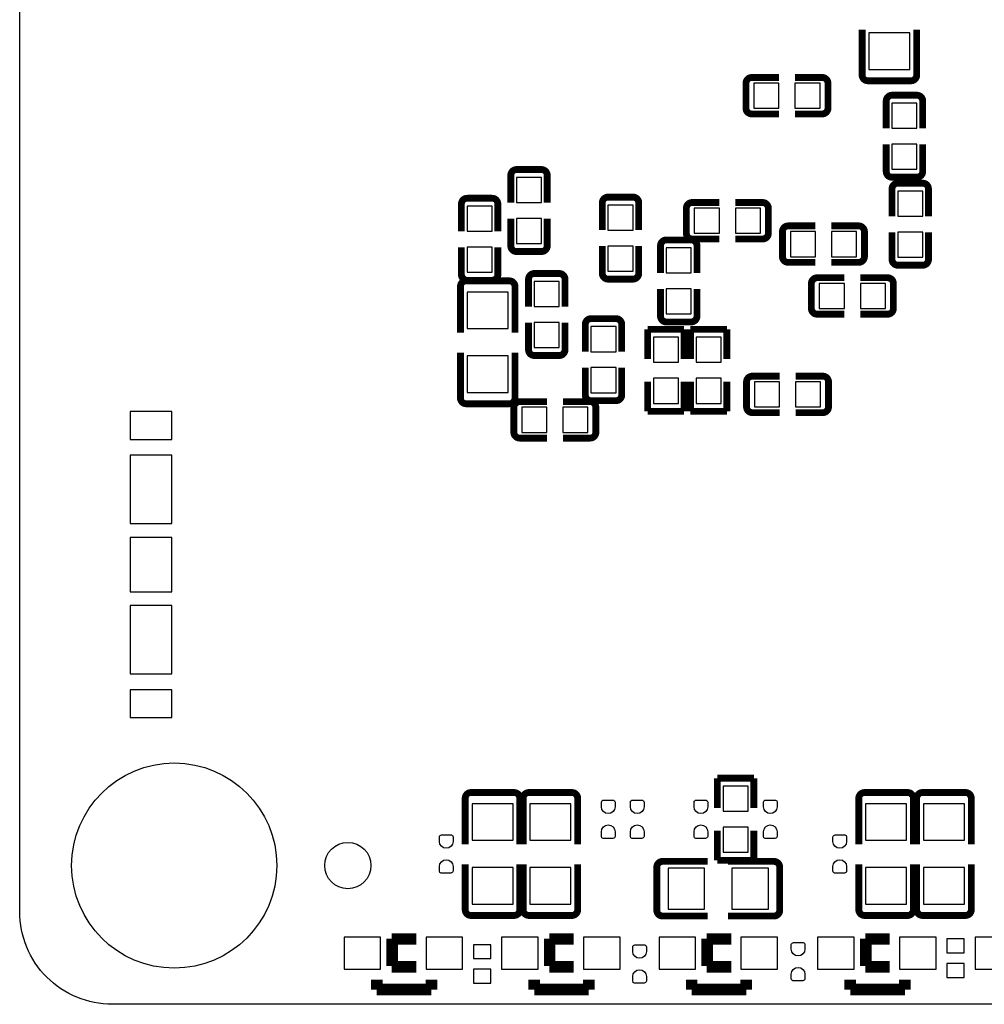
# Model space of a CAD drawing. Extents: x -29.9 to 37.3, y -29.3 to 48.8.
# Tile 1 of 8: x -29.9 to -8.8, y -23.6 to -2. Entities that reach past the tile are written whole.
import ezdxf

# ---------------------------------------------------------------- set-up
doc = ezdxf.new("R2010")
doc.units = 0
for name, color, linetype in [('BG_OUTLINE', 5, 'CONTINUOUS'), ('PG_SILKSCREEN_BOTTOM', 173, 'CONTINUOUS'), ('PIN_BOTTOM', 132, 'CONTINUOUS')]:
    doc.layers.add(name, color=color, linetype=linetype)

msp = doc.modelspace()

# ---------------------------------------------------------------- linework, layer by layer
at = {"layer": 'BG_OUTLINE'}
msp.add_lwpolyline([(29.28874, -23.617428), (-12.192, -23.617428), (-27.901138, -23.617428, -0.414214), (-29.933138, -21.585428), (-29.933138, 45.35043, -0.414214)], format="xyb", dxfattribs=at)
at = {"layer": 'PG_SILKSCREEN_BOTTOM'}
for points, const_width in [([(-11.448593, -3.228289), (-11.448593, -2.235708)], 0.150089), ([(-10.249814, -3.228289), (-10.249814, -2.235708)], 0.150089), ([(-13.87, -3.282798), (-13.272414, -3.282798)], 0.150012), ([(-12.324207, -3.282798), (-12.921894, -3.282798)], 0.150012), ([(-13.997, -3.409798), (-13.997, -3.956101)], 0.150012), ([(-12.197207, -3.956101), (-12.197207, -3.409798)], 0.150012), ([(-11.321593, -3.355289), (-10.376814, -3.355289)], 0.150089), ([(-10.245903, -3.672103), (-10.792206, -3.672103)], 0.150012), ([(-10.919206, -3.799103), (-10.919206, -4.396689)], 0.150012), ([(-10.118903, -3.799103), (-10.118903, -4.396689)], 0.150012), ([(-13.87, -4.083101), (-13.272414, -4.083101)], 0.150012), ([(-12.324207, -4.083101), (-12.921894, -4.083101)], 0.150012), ([(-10.919206, -5.344897), (-10.919206, -4.747209)], 0.150012), ([(-10.118903, -5.344897), (-10.118903, -4.747209)], 0.150012), ([(-19.157417, -5.429809), (-19.157417, -6.027395)], 0.150012), ([(-18.484113, -5.302809), (-19.030417, -5.302809)], 0.150012), ([(-18.357113, -5.429809), (-18.357113, -6.027395)], 0.150012), ([(-10.792206, -5.471897), (-10.245903, -5.471897)], 0.150012), ([(-10.1187, -5.602503), (-10.665003, -5.602503)], 0.150012), ([(-16.476497, -5.907303), (-17.022801, -5.907303)], 0.150012), ([(-10.792003, -5.729503), (-10.792003, -6.327191)], 0.150012), ([(-9.9917, -5.729503), (-9.9917, -6.327191)], 0.150012), ([(-20.241006, -6.059703), (-20.241006, -6.657391)], 0.150012), ([(-19.567703, -5.932703), (-20.114006, -5.932703)], 0.150012), ([(-19.440703, -6.059703), (-19.440703, -6.657391)], 0.150012), ([(-17.149801, -6.034303), (-17.149801, -6.631991)], 0.150012), ([(-16.349497, -6.034303), (-16.349497, -6.631991)], 0.150012), ([(-15.1781, -6.026099), (-14.580413, -6.026099)], 0.150012), ([(-13.632307, -6.026099), (-14.229893, -6.026099)], 0.150012), ([(-15.3051, -6.153099), (-15.3051, -6.699402)], 0.150012), ([(-13.505307, -6.699402), (-13.505307, -6.153099)], 0.150012), ([(-19.157417, -6.975602), (-19.157417, -6.377915)], 0.150012), ([(-18.357113, -6.975602), (-18.357113, -6.377915)], 0.150012), ([(-13.0699, -6.539103), (-12.472213, -6.539103)], 0.150012), ([(-11.524107, -6.539103), (-12.121693, -6.539103)], 0.150012), ([(-13.1969, -6.666103), (-13.1969, -7.212406)], 0.150012), ([(-11.397107, -7.212406), (-11.397107, -6.666103)], 0.150012), ([(-10.792003, -7.275297), (-10.792003, -6.677711)], 0.150012), ([(-9.9917, -7.275297), (-9.9917, -6.677711)], 0.150012), ([(-17.149801, -7.580097), (-17.149801, -6.982511)], 0.150012), ([(-16.349497, -7.580097), (-16.349497, -6.982511)], 0.150012), ([(-15.872003, -6.974103), (-15.872003, -7.571791)], 0.150012), ([(-15.1987, -6.847103), (-15.745003, -6.847103)], 0.150012), ([(-15.1781, -6.826402), (-14.580413, -6.826402)], 0.150012), ([(-15.0717, -6.974103), (-15.0717, -7.571791)], 0.150012), ([(-13.632307, -6.826402), (-14.229893, -6.826402)], 0.150012), ([(-20.241006, -7.605497), (-20.241006, -7.007911)], 0.150012), ([(-19.440703, -7.605497), (-19.440703, -7.007911)], 0.150012), ([(-19.030417, -7.102602), (-18.484113, -7.102602)], 0.150012), ([(-13.0699, -7.339406), (-12.472213, -7.339406)], 0.150012), ([(-11.524107, -7.339406), (-12.121693, -7.339406)], 0.150012), ([(-10.665003, -7.402297), (-10.1187, -7.402297)], 0.150012), ([(-18.094503, -7.583703), (-18.640806, -7.583703)], 0.150012), ([(-19.190614, -7.744511), (-20.135393, -7.744511)], 0.150089), ([(-20.114006, -7.732497), (-19.567703, -7.732497)], 0.150012), ([(-18.767806, -7.710703), (-18.767806, -8.308289)], 0.150012), ([(-17.967503, -7.710703), (-17.967503, -8.308289)], 0.150012), ([(-17.022801, -7.707097), (-16.476497, -7.707097)], 0.150012), ([(-12.5619, -7.803896), (-12.5619, -8.350199)], 0.150012), ([(-12.4349, -7.676896), (-11.837213, -7.676896)], 0.150012), ([(-10.889107, -7.676896), (-11.486693, -7.676896)], 0.150012), ([(-10.762107, -8.350199), (-10.762107, -7.803896)], 0.150012), ([(-20.262393, -7.871511), (-20.262393, -8.880907)], 0.150089), ([(-19.063614, -7.871511), (-19.063614, -8.880907)], 0.150089), ([(-15.872003, -8.519897), (-15.872003, -7.922311)], 0.150012), ([(-15.0717, -8.519897), (-15.0717, -7.922311)], 0.150012), ([(-12.4349, -8.477199), (-11.837213, -8.477199)], 0.150012), ([(-10.889107, -8.477199), (-11.486693, -8.477199)], 0.150012), ([(-18.767806, -9.256497), (-18.767806, -8.658809)], 0.150012), ([(-17.967503, -9.256497), (-17.967503, -8.658809)], 0.150012), ([(-17.523206, -8.701303), (-17.523206, -9.298991)], 0.150012), ([(-16.849903, -8.574303), (-17.396206, -8.574303)], 0.150012), ([(-16.722903, -8.701303), (-16.722903, -9.298991)], 0.150012), ([(-15.745003, -8.646897), (-15.1987, -8.646897)], 0.150012), ([(-16.153587, -8.807399), (-15.353589, -8.807399)], 0.150089), ([(-16.153587, -9.457385), (-16.153587, -8.807399)], 0.150089), ([(-15.353589, -8.807399), (-15.353589, -9.457385)], 0.150089), ([(-15.214905, -8.807399), (-14.414906, -8.807399)], 0.150089), ([(-15.214905, -9.457385), (-15.214905, -8.807399)], 0.150089), ([(-14.414906, -8.807399), (-14.414906, -9.457385)], 0.150089), ([(-20.262393, -10.314889), (-20.262393, -9.322308)], 0.150089), ([(-19.063614, -10.314889), (-19.063614, -9.322308)], 0.150089), ([(-18.640806, -9.383497), (-18.094503, -9.383497)], 0.150012), ([(-17.523206, -10.247097), (-17.523206, -9.649511)], 0.150012), ([(-16.722903, -10.247097), (-16.722903, -9.649511)], 0.150012), ([(-16.153587, -9.957206), (-16.153587, -10.607192)], 0.150089), ([(-15.353589, -10.607192), (-15.353589, -9.957206)], 0.150089), ([(-15.214905, -9.957206), (-15.214905, -10.607192)], 0.150089), ([(-14.414906, -10.607192), (-14.414906, -9.957206)], 0.150089), ([(-13.9843, -9.963099), (-13.9843, -10.509402)], 0.150012), ([(-13.8573, -9.836099), (-13.259613, -9.836099)], 0.150012), ([(-12.311507, -9.836099), (-12.909093, -9.836099)], 0.150012), ([(-12.184507, -10.509402), (-12.184507, -9.963099)], 0.150012), ([(-20.135393, -10.441889), (-19.190614, -10.441889)], 0.150089), ([(-18.9627, -10.394798), (-18.365114, -10.394798)], 0.150012), ([(-17.416907, -10.394798), (-18.014594, -10.394798)], 0.150012), ([(-17.396206, -10.374097), (-16.849903, -10.374097)], 0.150012), ([(-19.0897, -10.521798), (-19.0897, -11.068101)], 0.150012), ([(-17.289907, -11.068101), (-17.289907, -10.521798)], 0.150012), ([(-16.153587, -10.607192), (-15.353589, -10.607192)], 0.150089), ([(-15.214905, -10.607192), (-14.414906, -10.607192)], 0.150089), ([(-13.8573, -10.636402), (-13.259613, -10.636402)], 0.150012), ([(-12.311507, -10.636402), (-12.909093, -10.636402)], 0.150012), ([(-18.9627, -11.195101), (-18.365114, -11.195101)], 0.150012), ([(-17.416907, -11.195101), (-18.014594, -11.195101)], 0.150012), ([(-14.623999, -18.658103), (-14.623999, -19.308089)], 0.150089), ([(-13.824001, -18.658103), (-14.623999, -18.658103)], 0.150089), ([(-13.824001, -19.308089), (-13.824001, -18.658103)], 0.150089), ([(-19.085611, -18.971311), (-20.030389, -18.971311)], 0.150089), ([(-17.815611, -18.971311), (-18.760389, -18.971311)], 0.150089), ([(-10.449611, -18.971311), (-11.394389, -18.971311)], 0.150089), ([(-9.179611, -18.971311), (-10.124389, -18.971311)], 0.150089), ([(-20.157389, -19.098311), (-20.157389, -20.107707)], 0.150089), ([(-18.958611, -19.098311), (-18.958611, -20.107707)], 0.150089), ([(-18.887389, -19.098311), (-18.887389, -20.107707)], 0.150089), ([(-17.688611, -19.098311), (-17.688611, -20.107707)], 0.150089), ([(-11.521389, -19.098311), (-11.521389, -20.107707)], 0.150089), ([(-10.322611, -19.098311), (-10.322611, -20.107707)], 0.150089), ([(-10.251389, -19.098311), (-10.251389, -20.107707)], 0.150089), ([(-9.052611, -19.098311), (-9.052611, -20.107707)], 0.150089), ([(-14.623999, -20.457897), (-14.623999, -19.807911)], 0.150089), ([(-13.824001, -19.807911), (-13.824001, -20.457897)], 0.150089), ([(-20.157389, -21.541689), (-20.157389, -20.549108)], 0.150089), ([(-18.958611, -21.541689), (-18.958611, -20.549108)], 0.150089), ([(-18.887389, -21.541689), (-18.887389, -20.549108)], 0.150089), ([(-17.688611, -21.541689), (-17.688611, -20.549108)], 0.150089), ([(-15.826689, -20.482611), (-14.834108, -20.482611)], 0.150089), ([(-13.824001, -20.457897), (-14.623999, -20.457897)], 0.150089), ([(-13.383311, -20.482611), (-14.392707, -20.482611)], 0.150089), ([(-11.521389, -21.541689), (-11.521389, -20.549108)], 0.150089), ([(-10.322611, -21.541689), (-10.322611, -20.549108)], 0.150089), ([(-10.251389, -21.541689), (-10.251389, -20.549108)], 0.150089), ([(-9.052611, -21.541689), (-9.052611, -20.549108)], 0.150089), ([(-15.953689, -20.609611), (-15.953689, -21.554389)], 0.150089), ([(-13.256311, -21.554389), (-13.256311, -20.609611)], 0.150089), ([(-20.030389, -21.668689), (-19.085611, -21.668689)], 0.150089), ([(-18.760389, -21.668689), (-17.815611, -21.668689)], 0.150089), ([(-11.394389, -21.668689), (-10.449611, -21.668689)], 0.150089), ([(-10.124389, -21.668689), (-9.179611, -21.668689)], 0.150089), ([(-15.826689, -21.681389), (-14.834108, -21.681389)], 0.150089), ([(-13.383311, -21.681389), (-14.392707, -21.681389)], 0.150089), ([(-21.7678, -22.185605), (-21.229295, -22.185605)], 0.254), ([(-21.757589, -22.175521), (-21.757589, -22.77491)], 0.254), ([(-18.3134, -22.185605), (-17.774895, -22.185605)], 0.254), ([(-18.303189, -22.175521), (-18.303189, -22.77491)], 0.254), ([(-14.859, -22.185605), (-14.320495, -22.185605)], 0.254), ([(-14.848789, -22.175521), (-14.848789, -22.77491)], 0.254), ([(-11.3792, -22.185605), (-10.840695, -22.185605)], 0.254), ([(-11.368989, -22.175521), (-11.368989, -22.77491)], 0.254), ([(-21.7678, -22.795205), (-21.229295, -22.795205)], 0.254), ([(-18.3134, -22.795205), (-17.774895, -22.795205)], 0.254), ([(-14.859, -22.795205), (-14.320495, -22.795205)], 0.254), ([(-11.3792, -22.795205), (-10.840695, -22.795205)], 0.254), ([(-22.098, -23.077221), (-22.098, -23.29561)], 0.254), ([(-20.899095, -23.077221), (-20.899095, -23.29561)], 0.254), ([(-18.6436, -23.077221), (-18.6436, -23.29561)], 0.254), ([(-17.444695, -23.077221), (-17.444695, -23.29561)], 0.254), ([(-15.1892, -23.077221), (-15.1892, -23.29561)], 0.254), ([(-13.990295, -23.077221), (-13.990295, -23.29561)], 0.254), ([(-11.7094, -23.077221), (-11.7094, -23.29561)], 0.254), ([(-10.510495, -23.077221), (-10.510495, -23.29561)], 0.254), ([(-22.098, -23.29561), (-20.899095, -23.29561)], 0.254), ([(-18.6436, -23.29561), (-17.444695, -23.29561)], 0.254), ([(-15.1892, -23.29561), (-13.990295, -23.29561)], 0.254), ([(-11.7094, -23.29561), (-10.510495, -23.29561)], 0.254)]:
    msp.add_lwpolyline(points, dxfattribs=dict(at, const_width=const_width))
for points, const_width in [([(-13.87, -3.282798, 0.414331), (-13.997, -3.409798)], 0.150012), ([(-12.197207, -3.409798, 0.414331), (-12.324207, -3.282798)], 0.150012), ([(-11.448593, -3.228289, 0.414448), (-11.321593, -3.355289)], 0.150089), ([(-10.376814, -3.355289, 0.414448), (-10.249814, -3.228289)], 0.150089), ([(-10.792206, -3.672103, 0.414253), (-10.919206, -3.799103)], 0.150012), ([(-10.118903, -3.799103, 0.414331), (-10.245903, -3.672103)], 0.150012), ([(-13.997, -3.956101, 0.414253), (-13.87, -4.083101)], 0.150012), ([(-12.324207, -4.083101, 0.414253), (-12.197207, -3.956101)], 0.150012), ([(-19.030417, -5.302809, 0.414253), (-19.157417, -5.429809)], 0.150012), ([(-18.357113, -5.429809, 0.414331), (-18.484113, -5.302809)], 0.150012), ([(-10.919206, -5.344897, 0.414253), (-10.792206, -5.471897)], 0.150012), ([(-10.245903, -5.471897, 0.414331), (-10.118903, -5.344897)], 0.150012), ([(-10.665003, -5.602503, 0.414331), (-10.792003, -5.729503)], 0.150012), ([(-9.9917, -5.729503, 0.414253), (-10.1187, -5.602503)], 0.150012), ([(-17.022801, -5.907303, 0.414331), (-17.149801, -6.034303)], 0.150012), ([(-16.349497, -6.034303, 0.414253), (-16.476497, -5.907303)], 0.150012), ([(-20.114006, -5.932703, 0.414331), (-20.241006, -6.059703)], 0.150012), ([(-19.440703, -6.059703, 0.414253), (-19.567703, -5.932703)], 0.150012), ([(-15.1781, -6.026099, 0.414253), (-15.3051, -6.153099)], 0.150012), ([(-13.505307, -6.153099, 0.414253), (-13.632307, -6.026099)], 0.150012), ([(-13.0699, -6.539103, 0.414253), (-13.1969, -6.666103)], 0.150012), ([(-11.397107, -6.666103, 0.414253), (-11.524107, -6.539103)], 0.150012), ([(-15.3051, -6.699402, 0.414331), (-15.1781, -6.826402)], 0.150012), ([(-13.632307, -6.826402, 0.414331), (-13.505307, -6.699402)], 0.150012), ([(-19.157417, -6.975602, 0.414253), (-19.030417, -7.102602)], 0.150012), ([(-18.484113, -7.102602, 0.414331), (-18.357113, -6.975602)], 0.150012), ([(-15.745003, -6.847103, 0.414331), (-15.872003, -6.974103)], 0.150012), ([(-15.0717, -6.974103, 0.414253), (-15.1987, -6.847103)], 0.150012), ([(-13.1969, -7.212406, 0.414331), (-13.0699, -7.339406)], 0.150012), ([(-11.524107, -7.339406, 0.414331), (-11.397107, -7.212406)], 0.150012), ([(-10.792003, -7.275297, 0.414331), (-10.665003, -7.402297)], 0.150012), ([(-10.1187, -7.402297, 0.414253), (-9.9917, -7.275297)], 0.150012), ([(-20.241006, -7.605497, 0.414331), (-20.114006, -7.732497)], 0.150012), ([(-19.567703, -7.732497, 0.414253), (-19.440703, -7.605497)], 0.150012), ([(-18.640806, -7.583703, 0.414253), (-18.767806, -7.710703)], 0.150012), ([(-17.967503, -7.710703, 0.414331), (-18.094503, -7.583703)], 0.150012), ([(-17.149801, -7.580097, 0.414331), (-17.022801, -7.707097)], 0.150012), ([(-16.476497, -7.707097, 0.414253), (-16.349497, -7.580097)], 0.150012), ([(-20.135393, -7.744511, 0.414448), (-20.262393, -7.871511)], 0.150089), ([(-19.063614, -7.871511, 0.414448), (-19.190614, -7.744511)], 0.150089), ([(-12.4349, -7.676896, 0.414253), (-12.5619, -7.803896)], 0.150012), ([(-10.762107, -7.803896, 0.414253), (-10.889107, -7.676896)], 0.150012), ([(-12.5619, -8.350199, 0.414331), (-12.4349, -8.477199)], 0.150012), ([(-10.889107, -8.477199, 0.414331), (-10.762107, -8.350199)], 0.150012), ([(-17.396206, -8.574303, 0.414331), (-17.523206, -8.701303)], 0.150012), ([(-16.722903, -8.701303, 0.414253), (-16.849903, -8.574303)], 0.150012), ([(-15.872003, -8.519897, 0.414331), (-15.745003, -8.646897)], 0.150012), ([(-15.1987, -8.646897, 0.414253), (-15.0717, -8.519897)], 0.150012), ([(-18.767806, -9.256497, 0.414253), (-18.640806, -9.383497)], 0.150012), ([(-18.094503, -9.383497, 0.414331), (-17.967503, -9.256497)], 0.150012), ([(-13.8573, -9.836099, 0.414253), (-13.9843, -9.963099)], 0.150012), ([(-12.184507, -9.963099, 0.414253), (-12.311507, -9.836099)], 0.150012), ([(-20.262393, -10.314889, 0.414448), (-20.135393, -10.441889)], 0.150089), ([(-19.190614, -10.441889, 0.414448), (-19.063614, -10.314889)], 0.150089), ([(-18.9627, -10.394798, 0.414331), (-19.0897, -10.521798)], 0.150012), ([(-17.523206, -10.247097, 0.414331), (-17.396206, -10.374097)], 0.150012), ([(-17.289907, -10.521798, 0.414331), (-17.416907, -10.394798)], 0.150012), ([(-16.849903, -10.374097, 0.414253), (-16.722903, -10.247097)], 0.150012), ([(-13.9843, -10.509402, 0.414331), (-13.8573, -10.636402)], 0.150012), ([(-12.311507, -10.636402, 0.414331), (-12.184507, -10.509402)], 0.150012), ([(-19.0897, -11.068101, 0.414253), (-18.9627, -11.195101)], 0.150012), ([(-17.416907, -11.195101, 0.414253), (-17.289907, -11.068101)], 0.150012), ([(-20.030389, -18.971311, 0.414448), (-20.157389, -19.098311)], 0.150089), ([(-18.958611, -19.098311, 0.414448), (-19.085611, -18.971311)], 0.150089), ([(-18.760389, -18.971311, 0.414448), (-18.887389, -19.098311)], 0.150089), ([(-17.688611, -19.098311, 0.414448), (-17.815611, -18.971311)], 0.150089), ([(-11.394389, -18.971311, 0.414448), (-11.521389, -19.098311)], 0.150089), ([(-10.322611, -19.098311, 0.414448), (-10.449611, -18.971311)], 0.150089), ([(-10.124389, -18.971311, 0.414448), (-10.251389, -19.098311)], 0.150089), ([(-9.052611, -19.098311, 0.414448), (-9.179611, -18.971311)], 0.150089), ([(-15.826689, -20.482611, 0.414448), (-15.953689, -20.609611)], 0.150089), ([(-13.256311, -20.609611, 0.414448), (-13.383311, -20.482611)], 0.150089), ([(-20.157389, -21.541689, 0.414448), (-20.030389, -21.668689)], 0.150089), ([(-19.085611, -21.668689, 0.414448), (-18.958611, -21.541689)], 0.150089), ([(-18.887389, -21.541689, 0.414448), (-18.760389, -21.668689)], 0.150089), ([(-17.815611, -21.668689, 0.414448), (-17.688611, -21.541689)], 0.150089), ([(-15.953689, -21.554389, 0.414448), (-15.826689, -21.681389)], 0.150089), ([(-13.383311, -21.681389, 0.414448), (-13.256311, -21.554389)], 0.150089), ([(-11.521389, -21.541689, 0.414448), (-11.394389, -21.668689)], 0.150089), ([(-10.449611, -21.668689, 0.414448), (-10.322611, -21.541689)], 0.150089), ([(-10.251389, -21.541689, 0.414448), (-10.124389, -21.668689)], 0.150089), ([(-9.179611, -21.668689, 0.414448), (-9.052611, -21.541689)], 0.150089)]:
    msp.add_lwpolyline(points, format="xyb", dxfattribs=dict(at, const_width=const_width))
at = {"layer": 'PIN_BOTTOM'}
for points in [[(-10.399255, -2.306549), (-11.299152, -2.306549), (-11.299152, -3.106649), (-10.399255, -3.106649)], [(-13.272237, -3.957752), (-13.272237, -3.407842), (-13.822147, -3.407842), (-13.822147, -3.957752)], [(-12.372061, -3.957752), (-12.372061, -3.407842), (-12.921971, -3.407842), (-12.921971, -3.957752)], [(-10.793857, -4.396867), (-10.243947, -4.396867), (-10.243947, -3.846957), (-10.793857, -3.846957)], [(-10.793857, -5.297043), (-10.243947, -5.297043), (-10.243947, -4.747133), (-10.793857, -4.747133)], [(-19.032068, -6.027572), (-18.482158, -6.027572), (-18.482158, -5.477662), (-19.032068, -5.477662)], [(-10.117049, -5.777357), (-10.666959, -5.777357), (-10.666959, -6.327267), (-10.117049, -6.327267)], [(-19.566052, -6.107557), (-20.115962, -6.107557), (-20.115962, -6.657467), (-19.566052, -6.657467)], [(-16.474846, -6.082157), (-17.024756, -6.082157), (-17.024756, -6.632067), (-16.474846, -6.632067)], [(-15.130247, -6.151448), (-15.130247, -6.701358), (-14.580337, -6.701358), (-14.580337, -6.151448)], [(-14.230071, -6.151448), (-14.230071, -6.701358), (-13.680161, -6.701358), (-13.680161, -6.151448)], [(-19.032068, -6.927748), (-18.482158, -6.927748), (-18.482158, -6.377838), (-19.032068, -6.377838)], [(-13.022047, -6.664452), (-13.022047, -7.214362), (-12.472137, -7.214362), (-12.472137, -6.664452)], [(-12.121871, -6.664452), (-12.121871, -7.214362), (-11.571961, -7.214362), (-11.571961, -6.664452)], [(-10.117049, -6.677533), (-10.666959, -6.677533), (-10.666959, -7.227443), (-10.117049, -7.227443)], [(-19.566052, -7.007733), (-20.115962, -7.007733), (-20.115962, -7.557643), (-19.566052, -7.557643)], [(-16.474846, -6.982333), (-17.024756, -6.982333), (-17.024756, -7.532243), (-16.474846, -7.532243)], [(-15.197049, -7.021957), (-15.746959, -7.021957), (-15.746959, -7.571867), (-15.197049, -7.571867)], [(-18.642457, -8.308467), (-18.092547, -8.308467), (-18.092547, -7.758557), (-18.642457, -7.758557)], [(-15.197049, -7.922133), (-15.746959, -7.922133), (-15.746959, -8.472043), (-15.197049, -8.472043)], [(-12.387047, -7.802245), (-12.387047, -8.352155), (-11.837137, -8.352155), (-11.837137, -7.802245)], [(-11.486871, -7.802245), (-11.486871, -8.352155), (-10.936961, -8.352155), (-10.936961, -7.802245)], [(-19.213055, -7.993151), (-20.112952, -7.993151), (-20.112952, -8.793251), (-19.213055, -8.793251)], [(-18.642457, -9.208643), (-18.092547, -9.208643), (-18.092547, -8.658733), (-18.642457, -8.658733)], [(-16.848252, -8.749157), (-17.398162, -8.749157), (-17.398162, -9.299067), (-16.848252, -9.299067)], [(-15.478633, -8.982253), (-16.028543, -8.982253), (-16.028543, -9.532163), (-15.478633, -9.532163)], [(-14.539951, -8.982253), (-15.089861, -8.982253), (-15.089861, -9.532163), (-14.539951, -9.532163)], [(-19.213055, -9.393149), (-20.112952, -9.393149), (-20.112952, -10.193249), (-19.213055, -10.193249)], [(-16.848252, -9.649333), (-17.398162, -9.649333), (-17.398162, -10.199243), (-16.848252, -10.199243)], [(-15.478633, -9.882429), (-16.028543, -9.882429), (-16.028543, -10.432339), (-15.478633, -10.432339)], [(-14.539951, -9.882429), (-15.089861, -9.882429), (-15.089861, -10.432339), (-14.539951, -10.432339)], [(-13.809447, -9.961448), (-13.809447, -10.511358), (-13.259537, -10.511358), (-13.259537, -9.961448)], [(-12.909271, -9.961448), (-12.909271, -10.511358), (-12.359361, -10.511358), (-12.359361, -9.961448)], [(-18.364937, -11.069752), (-18.364937, -10.519842), (-18.914847, -10.519842), (-18.914847, -11.069752)], [(-17.464761, -11.069752), (-17.464761, -10.519842), (-18.014671, -10.519842), (-18.014671, -11.069752)], [(-27.506003, -11.224997), (-26.595997, -11.224997), (-26.595997, -10.61499), (-27.506003, -10.61499)], [(-27.506003, -13.069989), (-26.595997, -13.069989), (-26.595997, -11.569992), (-27.506003, -11.569992)], [(-27.506003, -14.564995), (-26.595997, -14.564995), (-26.595997, -13.375005), (-27.506003, -13.375005)], [(-27.506003, -16.370008), (-26.595997, -16.370008), (-26.595997, -14.870011), (-27.506003, -14.870011)], [(-27.506003, -17.32501), (-26.595997, -17.32501), (-26.595997, -16.715003), (-27.506003, -16.715003)], [(-14.498955, -19.382867), (-13.949045, -19.382867), (-13.949045, -18.832957), (-14.498955, -18.832957)], [(-19.108052, -19.219951), (-20.007948, -19.219951), (-20.007948, -20.020051), (-19.108052, -20.020051)], [(-17.838052, -19.219951), (-18.737948, -19.219951), (-18.737948, -20.020051), (-17.838052, -20.020051)], [(-10.472052, -19.219951), (-11.371948, -19.219951), (-11.371948, -20.020051), (-10.472052, -20.020051)], [(-9.202052, -19.219951), (-10.101948, -19.219951), (-10.101948, -20.020051), (-9.202052, -20.020051)], [(-14.498955, -20.283043), (-13.949045, -20.283043), (-13.949045, -19.733133), (-14.498955, -19.733133)], [(-19.108052, -20.619949), (-20.007948, -20.619949), (-20.007948, -21.420049), (-19.108052, -21.420049)], [(-17.838052, -20.619949), (-18.737948, -20.619949), (-18.737948, -21.420049), (-17.838052, -21.420049)], [(-14.904949, -21.531961), (-14.904949, -20.632064), (-15.705049, -20.632064), (-15.705049, -21.531961)], [(-13.504951, -21.531961), (-13.504951, -20.632064), (-14.305051, -20.632064), (-14.305051, -21.531961)], [(-10.472052, -20.619949), (-11.371948, -20.619949), (-11.371948, -21.420049), (-10.472052, -21.420049)], [(-9.202052, -20.619949), (-10.101948, -20.619949), (-10.101948, -21.420049), (-9.202052, -21.420049)], [(-22.813061, -22.145015), (-22.813061, -22.846005), (-22.012961, -22.846005), (-22.012961, -22.145015)], [(-21.014639, -22.145015), (-21.014639, -22.846005), (-20.214539, -22.846005), (-20.214539, -22.145015)], [(-19.358661, -22.145015), (-19.358661, -22.846005), (-18.558561, -22.846005), (-18.558561, -22.145015)], [(-17.560239, -22.145015), (-17.560239, -22.846005), (-16.760139, -22.846005), (-16.760139, -22.145015)], [(-15.904261, -22.145015), (-15.904261, -22.846005), (-15.104161, -22.846005), (-15.104161, -22.145015)], [(-14.105839, -22.145015), (-14.105839, -22.846005), (-13.305739, -22.846005), (-13.305739, -22.145015)], [(-12.424461, -22.145015), (-12.424461, -22.846005), (-11.624361, -22.846005), (-11.624361, -22.145015)], [(-10.626039, -22.145015), (-10.626039, -22.846005), (-9.825939, -22.846005), (-9.825939, -22.145015)], [(-9.2075, -22.184411), (-9.5885, -22.184411), (-9.5885, -22.489211), (-9.2075, -22.489211)], [(-8.970061, -22.145015), (-8.970061, -22.846005), (-8.169961, -22.846005), (-8.169961, -22.145015)], [(-19.5961, -22.311411), (-19.9771, -22.311411), (-19.9771, -22.616211), (-19.5961, -22.616211)], [(-19.5961, -22.849789), (-19.9771, -22.849789), (-19.9771, -23.154589), (-19.5961, -23.154589)], [(-9.2075, -22.722789), (-9.5885, -22.722789), (-9.5885, -23.027589), (-9.2075, -23.027589)]]:
    msp.add_lwpolyline(points, close=True, dxfattribs=at)
for points in [[(-17.168012, -19.282893), (-17.168012, -19.181293, -0.375947), (-17.1196, -19.1389), (-16.9037, -19.1389, -0.364938), (-16.867988, -19.181293), (-16.867988, -19.282893, -0.999502)], [(-16.532911, -19.283045), (-16.532911, -19.181445, -0.375947), (-16.484498, -19.139052), (-16.268598, -19.139052, -0.364938), (-16.232886, -19.181445), (-16.232886, -19.283045, -0.999502)], [(-15.135885, -19.28307), (-15.135885, -19.18147, -0.375947), (-15.087473, -19.139078), (-14.871573, -19.139078, -0.364938), (-14.835861, -19.18147), (-14.835861, -19.28307, -0.999502)], [(-13.612139, -19.282664), (-13.612139, -19.181064, -0.375947), (-13.563727, -19.138671), (-13.347827, -19.138671, -0.364938), (-13.312115, -19.181064), (-13.312115, -19.282664, -0.999502)], [(-16.867988, -19.833107), (-16.867988, -19.934707, -0.375947), (-16.9164, -19.9771), (-17.1323, -19.9771, -0.364938), (-17.168012, -19.934707), (-17.168012, -19.833107, -0.999502)], [(-16.232886, -19.83326), (-16.232886, -19.93486, -0.375947), (-16.281298, -19.977252), (-16.497198, -19.977252, -0.364938), (-16.532911, -19.93486), (-16.532911, -19.83326, -0.999502)], [(-14.835861, -19.833285), (-14.835861, -19.934885, -0.375947), (-14.884273, -19.977278), (-15.100173, -19.977278, -0.364938), (-15.135885, -19.934885), (-15.135885, -19.833285, -0.999502)], [(-13.312115, -19.832879), (-13.312115, -19.934479, -0.375947), (-13.360527, -19.976871), (-13.576427, -19.976871, -0.364938), (-13.612139, -19.934479), (-13.612139, -19.832879, -0.999502)], [(-20.724114, -20.04474), (-20.724114, -19.94314, -0.375947), (-20.675702, -19.900748), (-20.459802, -19.900748, -0.364938), (-20.424089, -19.94314), (-20.424089, -20.04474, -0.999502)], [(-12.088114, -20.04474), (-12.088114, -19.94314, -0.375947), (-12.039702, -19.900748), (-11.823802, -19.900748, -0.364938), (-11.788089, -19.94314), (-11.788089, -20.04474, -0.999502)], [(-20.424089, -20.594955), (-20.424089, -20.696555, -0.375947), (-20.472502, -20.738948), (-20.688402, -20.738948, -0.364938), (-20.724114, -20.696555), (-20.724114, -20.594955, -0.999502)], [(-11.788089, -20.594955), (-11.788089, -20.696555, -0.375947), (-11.836502, -20.738948), (-12.052402, -20.738948, -0.364938), (-12.088114, -20.696555), (-12.088114, -20.594955, -0.999502)], [(-16.482212, -22.457893), (-16.482212, -22.356293, -0.375947), (-16.4338, -22.3139), (-16.2179, -22.3139, -0.364938), (-16.182188, -22.356293), (-16.182188, -22.457893, -0.999502)], [(-13.002412, -22.407093), (-13.002412, -22.305493, -0.375947), (-12.954, -22.2631), (-12.7381, -22.2631, -0.364938), (-12.702388, -22.305493), (-12.702388, -22.407093, -0.999502)], [(-16.182188, -23.008107), (-16.182188, -23.109707, -0.375947), (-16.2306, -23.1521), (-16.4465, -23.1521, -0.364938), (-16.482212, -23.109707), (-16.482212, -23.008107, -0.999502)], [(-12.702388, -22.957307), (-12.702388, -23.058907, -0.375947), (-12.7508, -23.1013), (-12.9667, -23.1013, -0.364938), (-13.002412, -23.058907), (-13.002412, -22.957307, -0.999502)]]:
    msp.add_lwpolyline(points, format="xyb", close=True, dxfattribs=at)
for centre, radius in [((-26.543, -20.574), 2.25044), ((-22.733, -20.574), 0.508)]:
    msp.add_circle(centre, radius, dxfattribs=at)

doc.saveas('drawing.dxf')
